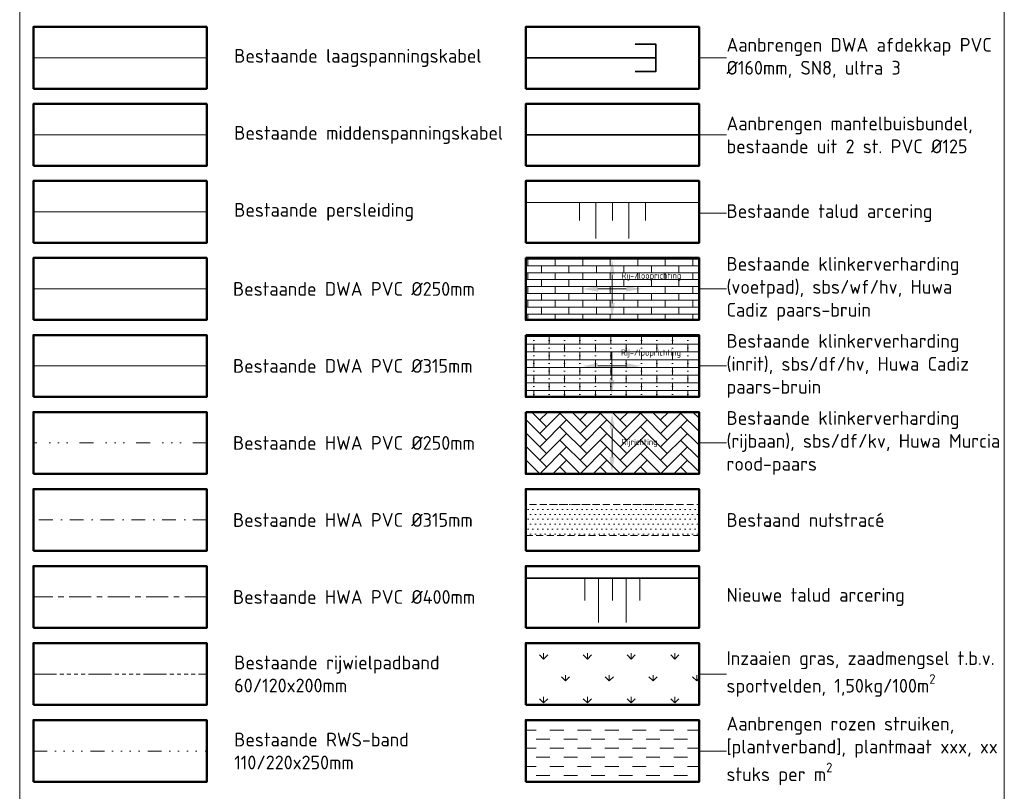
# Model space of a CAD drawing. Header units: metres. Extents: x 264779 to 275389, y 575281 to 580396.
# Tile 168 of 174: x 267662 to 267841, y 577330 to 577471. Entities that reach past the tile are written whole.
import ezdxf
from ezdxf.lldxf.tags import DXFTag

# ---------------------------------------------------------------- set-up
doc = ezdxf.new("R2010")
doc.units = ezdxf.units.M
for name, pattern in [('B-WE-RI-HWA_PVC_250-G', [10, 2.5, -2.25, 0, -1.5, 0, -1.5, 0, -2.25]), ('B-WE-RI-HWA_PVC_400-G', [10, 4, -1, 1, -1, 3]), ('B-WE-VH-KANTOPSLUITING_RIJWIELPADBAND_[AFMETINGEN1]-G', [10, 4.2, -0.6, 0.7, -0.6, 0.7, -0.6, 0.7, -0.6, 0.7, -0.6]), ('B-WE-VH-KANTOPSLUITING_TROTTOIRBAND_RWS_[AFMETINGEN1]-G', [10, 2.5, -1.5, 0, -1.5, 0, -1.5, 0, -1.5, 0, -1.5]), ('DASHED', [19.05, 12.7, -6.35]), ('RI-VWA_PVC', [11, 5, -3, 0, -3])]:
    doc.linetypes.add(name, pattern=pattern)
for name, color, linetype, lineweight in [('B-OI-KL-ET_LS_Orientatieverzoek_21O055943_EnexisNetbeheerBV-G', 252, 'KL-LS-N', 18), ('B-OI-KL-ET_MS_Orientatieverzoek_21O055943_EnexisNetbeheerBV-G', 252, 'KL-MS-N', 18), ('B-OI-RI-VWA_TRANSPORTLEIDING_PVC_315-G', 252, 'RI-VWA_PVC', 9), ('B-WE-GW-TALUDARCERING-G', 252, 'Continuous', 18), ('B-WE-GW-TALUDARCERING_KORT-G', 252, 'Continuous', 18), ('B-WE-GW-TALUDARCERING_LANG-G', 252, 'Continuous', 18), ('B-WE-KL-TRACE-G', 252, 'DASHED', 18), ('B-WE-RI-DWA_PVC_250-G', 252, 'B-WE-RI-DWA_PVC_250-G', 18), ('B-WE-RI-DWA_PVC_315-G', 252, 'B-WE-RI-DWA_PVC_315-G', 18), ('B-WE-RI-HWA_PVC_250-G', 252, 'B-WE-RI-HWA_PVC_250-G', 18), ('B-WE-RI-HWA_PVC_400-G', 252, 'B-WE-RI-HWA_PVC_400-G', 18), ('B-WE-RI-PERSLEIDING-G', 252, 'B-WE-RI-PERSLEIDING-G', 18), ('B-WE-VH-KANTOPSLUITING_RIJWIELPADBAND_60-120x200-G', 252, 'B-WE-VH-KANTOPSLUITING_RIJWIELPADBAND_[AFMETINGEN1]-G', 18), ('B-WE-VH-KANTOPSLUITING_TROTTOIRBAND_RWS_11-22X25-G', 252, 'B-WE-VH-KANTOPSLUITING_TROTTOIRBAND_RWS_[AFMETINGEN1]-G', 18), ('B-WE-VH-VERHARDING_BETONSTRAATSTEEN_DIKFORMAAT_KEPER-A', 252, 'Continuous', 9), ('B-WE-VH-VERHARDING_BETONSTRAATSTEEN_WAALFORMAAT_HALF-A', 252, 'Continuous', 18), ('B-WE-VH-VERHARDING_STRAATBAKSTEEN_DIKFORMAAT_HALF-A', 252, 'Continuous', 13), ('N-GV-GR-BEPLANTING_WATERPLANT-A', 92, 'Continuous', 18), ('N-WE-GW-TALUD_KRUIN-G', 3, 'Continuous', 35), ('N-WE-GW-TALUDARCERING_KORT-G', 90, 'Continuous', 18), ('N-WE-GW-TALUDARCERING_LANG-G', 60, 'Continuous', 13), ('X-XX-AL-T25', 7, 'Continuous', 25), ('X-XX-AL-TEKENBLAD_KADER_LEGENDA_BENAMINGSKADER_35-G', 7, 'Continuous', 50)]:
    doc.layers.add(name, color=color, linetype=linetype, lineweight=lineweight)
for name, color, linetype, lineweight, true_color in [('B-WE-KL-TRACE-A', 9, 'Continuous', 13, 0x808080), ('N-GV-GR-GRAS_BERMKRUIDENMENGSEL-A', 7, 'Continuous', 18, 0x00a500), ('N-OI-KL-MANTELBUIS_PVC-G', 1, 'MANTELBUIS-PVC', 35, 0xff0000), ('N-OI-RI-DWA_HUISAANSLUITING_PVC_160-G', 20, 'B-WE-RI-DWA_HUISAANSLUITING_PVC_160-G', 35, 0xff3f00), ('N-WE-RI-DWA_AFDEKKAP-G', 20, 'Continuous', 35, 0xff3f00)]:
    doc.layers.add(name, color=color, linetype=linetype, lineweight=lineweight, true_color=true_color)
doc.layers.add('X-XX-AL-HULP-G', color=6, linetype='Continuous', lineweight=18, plot=False)
doc.layers.add('X-XX-AL-HULPLAAG-G', color=6, linetype='Continuous', lineweight=18, plot=False)
doc.styles.add('NLCS-ISO', font='NLCS-ISO.ttf')
doc.styles.add('NLCS-ISO-ANNOTATIVE-T25', font='NLCS-ISO.ttf', dxfattribs={"height": 2.5})
doc.styles.get("Standard").update_dxf_attribs({"font": 'arial.ttf'})
doc.styles.add('TEKST VOOR LINE', font='NLCS-ISO.ttf', dxfattribs={"height": 1})
doc.linetypes.add('B-WE-RI-DWA_HUISAANSLUITING_PVC_160-G', pattern='A,2.5,-1,[160,NLCS.shx,S=0.25,R=0,X=0,Y=0],-1.5,[160,NLCS.shx,S=0.25,R=0,X=0,Y=0],-1.5,[160,NLCS.shx,S=0.25,R=0,X=0,Y=0],-1,2.5', length=10)
doc.linetypes.add('B-WE-RI-DWA_PVC_250-G', pattern='A,6,-5.5,["O   O   O",NLCS-ISO,S=0.5,R=0,X=-2.5,Y=-0.2],-3.5,5', length=20)
doc.linetypes.add('B-WE-RI-DWA_PVC_315-G', pattern='A,2.25,-1,[4,NLCS.shx,S=0.5,R=0,X=0,Y=0],-1.75,[160,NLCS.shx,S=0.25,R=0,X=0,Y=0],-1.75,[4,NLCS.shx,S=0.5,R=0,X=0,Y=0],-1,2.25', length=10)
doc.linetypes.add('B-WE-RI-PERSLEIDING-G', pattern='A,6,-2,[102,NLCS.shx,S=0.5,R=0,X=0,Y=0],-2,6,-2,["P",Standard,S=1,R=0,X=-0.5,Y=-0.5],-2', length=20)
doc.linetypes.add('KL-LS-N', pattern='A,4,-1,[103,NLCS.SHX,S=0.75,R=0,X=0,Y=0],-1,4,-1,["L",Standard,S=1,R=0,X=0,Y=-0.5],-2', length=13)
doc.linetypes.add('KL-MS-N', pattern='A,4,-1,[103,NLCS.SHX,S=0.75,R=0,X=0,Y=0],-1,4,-1,["M",Standard,S=1,R=0,X=0,Y=-0.5],-2', length=13)
tags = doc.linetypes.add('MANTELBUIS-PVC', pattern='A,2.10896,-0.32,["PVC",TEKST VOOR LINE,S=1,R=0,X=0,Y=-0.5],-2.72,2.10896', length=7.25792).pattern_tags.tags
tags[6] = DXFTag(74, 10)

# ---------------------------------------------------------------- blocks, each defined once
blk = doc.blocks.new('*U186')
at = {"layer": 'X-XX-AL-HULPLAAG-G'}
blk.add_lwpolyline([(-15.75, -5.62), (15.75, -5.62), (15.75, 5.62), (-15.75, 5.62)], close=True, dxfattribs=at)
blk = doc.blocks.new('*U187')
at = {"layer": 'X-XX-AL-HULPLAAG-G', "color": 0, "linetype": 'ByBlock', "lineweight": -2, "transparency": 16777216}
for p in [(0, -182), (89.5, -182), (0, -196), (89.5, -196), (0, -210), (89.5, -210), (0, -224), (89.5, -224), (0, -238), (89.5, -238), (0, -252), (89.5, -252), (0, -266), (89.5, -266), (0, -280), (89.5, -280), (0, -294), (89.5, -294), (0, -308), (89.5, -308)]:
    blk.add_blockref('*U186', p, dxfattribs=at)

msp = doc.modelspace()

# ---------------------------------------------------------------- hatches: boundary and pattern name
at = {"layer": 'B-WE-KL-TRACE-A'}
h = msp.add_hatch(dxfattribs=at)
h.set_pattern_fill('DOTS', color=256, scale=0.5625)
h.set_pattern_definition([(0, (267808.6385, 574850.912), (0.44648438, 0.89296875), [0, -0.89296875])])
h.paths.add_polyline_path([(267753.749, 577376.868), (267785.249, 577376.868), (267785.249, 577382.493), (267753.749, 577382.493)])
at = {"layer": 'B-WE-VH-VERHARDING_BETONSTRAATSTEEN_DIKFORMAAT_KEPER-A'}
h = msp.add_hatch(dxfattribs=at)
h.set_pattern_fill('AVH-BSS_DIKFORMAAT_ELLEBOOG', color=256, scale=25, angle=45, pattern_type=2)
h.set_pattern_definition([(45, (18171.6057, 739.6181), (0, 2.439518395), [6.9, -3.45]), (315, (18167.9464, 743.2774), (4e-16, 2.439518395), [6.9, -3.45])])
h.paths.add_polyline_path([(267785.249, 577388.056), (267785.249, 577399.306), (267753.698, 577399.306), (267753.698, 577388.056)])
at = {"layer": 'B-WE-VH-VERHARDING_BETONSTRAATSTEEN_WAALFORMAAT_HALF-A'}
h = msp.add_hatch(dxfattribs=at)
h.set_pattern_fill('AVH-BSS_WAALFORMAAT_HALFST', color=256, scale=25, angle=90, pattern_type=2)
h.set_pattern_definition([(180, (18171.6057, 639.6181), (-2e-16, -1.25), []), (90, (18171.6057, 639.618), (-2.5, 1.25), [1.25, -1.25])])
h.paths.add_polyline_path([(267785.27, 577416.056), (267785.27, 577427.306), (267753.698, 577427.306), (267753.698, 577416.056)])
at = {"layer": 'B-WE-VH-VERHARDING_STRAATBAKSTEEN_DIKFORMAAT_HALF-A'}
h = msp.add_hatch(dxfattribs=at)
h.set_pattern_fill('AVH-SBS_DIKFORMAAT_HALFST', color=256, scale=28, pattern_type=2)
h.set_pattern_definition([(0, (18171.6057, 639.6181), (0, 1.4), []), (90, (18177.2057, 639.618), (-5.6, 3e-16), [1.4, -1.4]), (90, (18174.4057, 641.018), (-5.6, 3e-16), [1.4, -1.4]), (0, (18174.4057, 640.318), (0, 2.8), [0, -2.8, 0, 0, 0]), (0, (18174.4057, 641.718), (0, 2.8), [0, -2.8, 0, 0, 0])])
h.paths.add_polyline_path([(267785.249, 577402.056), (267785.249, 577413.306), (267753.698, 577413.306), (267753.698, 577402.056)])
at = {"layer": 'N-GV-GR-BEPLANTING_WATERPLANT-A'}
h = msp.add_hatch(dxfattribs=at)
h.set_pattern_fill('AGR-WATERPLANTEN', color=256, scale=2.25, pattern_type=2)
h.set_pattern_definition([(0, (288678.2616, 576456.7431), (2.5003125, 1.65375), [2.5003125, -2.5003125])])
h.paths.add_polyline_path([(267785.23, 577332.056), (267785.23, 577343.306), (267753.749, 577343.306), (267753.749, 577332.056)])
at = {"layer": 'N-GV-GR-GRAS_BERMKRUIDENMENGSEL-A'}
h = msp.add_hatch(dxfattribs=at)
h.set_pattern_fill('AGR-KRUIDEN', color=256, scale=0.5625, pattern_type=2)
h.set_pattern_definition([(90, (509396.5935, 1201046.446), (-3.977475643, 3.977475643), [1.0546875, -6.90026379]), (45, (509396.5935, 1201046.446), (-3.977475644, 3.977475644), [1.0546875, -4.5703125]), (135, (509396.5935, 1201046.446), (-3.977475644, -3.977475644), [1.0546875, -4.5703125])])
h.paths.add_polyline_path([(267785.23, 577346.056), (267785.23, 577357.306), (267753.749, 577357.306), (267753.749, 577346.056)])

# ---------------------------------------------------------------- linework, layer by layer
at = {"layer": 'B-OI-KL-ET_LS_Orientatieverzoek_21O055943_EnexisNetbeheerBV-G'}
msp.add_lwpolyline([(267664.249, 577463.681), (267695.749, 577463.681)], dxfattribs=at)
at = {"layer": 'B-OI-KL-ET_MS_Orientatieverzoek_21O055943_EnexisNetbeheerBV-G'}
msp.add_lwpolyline([(267664.249, 577449.681), (267695.749, 577449.681)], dxfattribs=at)
at = {"layer": 'B-OI-RI-VWA_TRANSPORTLEIDING_PVC_315-G', "ltscale": 0.5, "flags": 128}
msp.add_lwpolyline([(267695.749, 577379.681), (267664.249, 577379.681)], dxfattribs=at)
at = {"layer": 'B-WE-GW-TALUDARCERING-G', "flags": 128}
msp.add_lwpolyline([(267785.249, 577437.396), (267753.749, 577437.396)], dxfattribs=at)
at = {"layer": 'B-WE-GW-TALUDARCERING_KORT-G', "flags": 128}
for points in [[(267763.499, 577437.396), (267763.499, 577434.134)], [(267769.499, 577437.396), (267769.499, 577434.134)], [(267775.499, 577437.396), (267775.499, 577434.134)]]:
    msp.add_lwpolyline(points, dxfattribs=at)
at = {"layer": 'B-WE-GW-TALUDARCERING_LANG-G', "flags": 128}
for points in [[(267766.499, 577437.396), (267766.499, 577430.871)], [(267772.499, 577437.396), (267772.499, 577430.871)]]:
    msp.add_lwpolyline(points, dxfattribs=at)
at = {"layer": 'B-WE-KL-TRACE-G', "ltscale": 0.1, "flags": 128}
msp.add_lwpolyline([(267753.749, 577376.868), (267785.249, 577376.868), (267785.249, 577382.493), (267753.749, 577382.493)], close=True, dxfattribs=at)
at = {"layer": 'B-WE-RI-DWA_PVC_250-G', "flags": 128}
msp.add_lwpolyline([(267695.749, 577421.681), (267664.249, 577421.681)], dxfattribs=at)
at = {"layer": 'B-WE-RI-DWA_PVC_315-G', "flags": 128}
msp.add_lwpolyline([(267695.749, 577407.681), (267664.249, 577407.681)], dxfattribs=at)
at = {"layer": 'B-WE-RI-HWA_PVC_250-G', "flags": 128}
msp.add_lwpolyline([(267695.749, 577393.681), (267664.249, 577393.681)], dxfattribs=at)
at = {"layer": 'B-WE-RI-HWA_PVC_400-G', "flags": 128}
msp.add_lwpolyline([(267695.749, 577365.681), (267664.249, 577365.681)], dxfattribs=at)
at = {"layer": 'B-WE-RI-PERSLEIDING-G'}
msp.add_lwpolyline([(267664.249, 577435.681), (267695.749, 577435.681)], dxfattribs=at)
at = {"layer": 'B-WE-VH-KANTOPSLUITING_RIJWIELPADBAND_60-120x200-G', "ltscale": 0.99999, "flags": 128}
msp.add_lwpolyline([(267664.249, 577351.681), (267695.749, 577351.681)], dxfattribs=at)
at = {"layer": 'B-WE-VH-KANTOPSLUITING_TROTTOIRBAND_RWS_11-22X25-G'}
msp.add_lwpolyline([(267664.249, 577337.681), (267695.749, 577337.681)], dxfattribs=at)
at = {"layer": 'N-OI-KL-MANTELBUIS_PVC-G', "flags": 128}
msp.add_lwpolyline([(267753.749, 577449.681), (267785.249, 577449.681)], dxfattribs=at)
at = {"layer": 'N-OI-RI-DWA_HUISAANSLUITING_PVC_160-G', "flags": 128}
msp.add_lwpolyline([(267777.374, 577463.681), (267753.749, 577463.681)], dxfattribs=at)
at = {"layer": 'N-WE-GW-TALUD_KRUIN-G', "flags": 128}
msp.add_lwpolyline([(267785.249, 577369.084), (267753.749, 577369.084)], dxfattribs=at)
at = {"layer": 'N-WE-GW-TALUDARCERING_KORT-G', "flags": 128}
for points in [[(267764.499, 577369.084), (267764.499, 577365.071)], [(267769.499, 577369.084), (267769.499, 577365.071)], [(267774.499, 577369.084), (267774.499, 577365.071)]]:
    msp.add_lwpolyline(points, dxfattribs=at)
at = {"layer": 'N-WE-GW-TALUDARCERING_LANG-G', "flags": 128}
for points in [[(267766.999, 577369.084), (267766.999, 577361.059)], [(267771.999, 577369.084), (267771.999, 577361.059)]]:
    msp.add_lwpolyline(points, dxfattribs=at)
at = {"layer": 'N-WE-RI-DWA_AFDEKKAP-G', "flags": 128}
msp.add_lwpolyline([(267773.624, 577461.181), (267777.374, 577461.181), (267777.374, 577466.181), (267773.624, 577466.181)], dxfattribs=at)
at = {"layer": 'X-XX-AL-HULP-G'}
for points in [[(267769.438, 577419.117), (267769.45, 577424.252)], [(267769.45, 577424.252), (267769.462, 577419.117)], [(267772.011, 577421.69), (267766.877, 577421.678)], [(267766.877, 577421.678), (267772.011, 577421.666)], [(267769.387, 577405.117), (267769.399, 577410.252)], [(267769.399, 577410.252), (267769.411, 577405.117)], [(267771.96, 577407.69), (267766.826, 577407.678)], [(267766.826, 577407.678), (267771.96, 577407.666)], [(267769.438, 577391.117), (267769.45, 577396.252)], [(267769.45, 577396.252), (267769.462, 577391.117)]]:
    msp.add_lwpolyline(points, dxfattribs=at)
for points in [[(267768.981, 577424.25), (267769.443, 577427.064), (267769.918, 577424.253)], [(267766.878, 577422.147), (267764.064, 577421.685), (267766.876, 577421.21)], [(267772.01, 577422.159), (267774.823, 577421.697), (267772.012, 577421.222)], [(267768.969, 577419.118), (267769.431, 577416.305), (267769.906, 577419.116)], [(267766.827, 577408.147), (267764.013, 577407.685), (267766.825, 577407.21)], [(267771.959, 577408.159), (267774.773, 577407.697), (267771.961, 577407.222)], [(267768.918, 577405.118), (267769.38, 577402.305), (267769.856, 577405.116)], [(267768.981, 577396.25), (267769.443, 577399.064), (267769.918, 577396.253)], [(267768.969, 577391.118), (267769.431, 577388.305), (267769.906, 577391.116)]]:
    msp.add_solid(points, dxfattribs=at)
at = {"layer": 'X-XX-AL-HULPLAAG-G', "flags": 128}
for points in [[(267790.249, 577449.681), (267785.249, 577449.681)], [(267790.249, 577435.456), (267785.249, 577435.456)], [(267790.23, 577337.681), (267785.249, 577337.681)]]:
    msp.add_lwpolyline(points, dxfattribs=at)
at = {"layer": 'X-XX-AL-TEKENBLAD_KADER_LEGENDA_BENAMINGSKADER_35-G', "flags": 128}
for points in [[(267664.249, 577458.056), (267695.749, 577458.056), (267695.749, 577469.306), (267664.249, 577469.306)], [(267753.749, 577458.056), (267785.249, 577458.056), (267785.249, 577469.306), (267753.749, 577469.306)], [(267664.249, 577444.056), (267695.749, 577444.056), (267695.749, 577455.306), (267664.249, 577455.306)], [(267664.249, 577430.056), (267695.749, 577430.056), (267695.749, 577441.306), (267664.249, 577441.306)], [(267753.749, 577430.056), (267785.249, 577430.056), (267785.249, 577441.306), (267753.749, 577441.306)], [(267664.249, 577416.056), (267695.749, 577416.056), (267695.749, 577427.306), (267664.249, 577427.306)], [(267753.749, 577427.306), (267753.749, 577416.056), (267785.249, 577416.056), (267785.249, 577427.306), (267753.749, 577427.306)], [(267664.249, 577402.056), (267695.749, 577402.056), (267695.749, 577413.306), (267664.249, 577413.306)], [(267753.749, 577413.306), (267753.749, 577402.056), (267785.249, 577402.056), (267785.249, 577413.306), (267753.749, 577413.306)], [(267664.249, 577388.056), (267695.749, 577388.056), (267695.749, 577399.306), (267664.249, 577399.306)], [(267753.749, 577399.306), (267753.749, 577388.056), (267785.249, 577388.056), (267785.249, 577399.306), (267753.749, 577399.306)], [(267664.249, 577374.056), (267695.749, 577374.056), (267695.749, 577385.306), (267664.249, 577385.306)], [(267753.749, 577374.056), (267785.249, 577374.056), (267785.249, 577385.306), (267753.749, 577385.306)], [(267664.249, 577360.056), (267695.749, 577360.056), (267695.749, 577371.306), (267664.249, 577371.306)], [(267753.749, 577360.056), (267785.249, 577360.056), (267785.249, 577371.306), (267753.749, 577371.306)], [(267664.249, 577346.056), (267695.749, 577346.056), (267695.749, 577357.306), (267664.249, 577357.306)], [(267753.749, 577346.056), (267785.249, 577346.056), (267785.249, 577357.306), (267753.749, 577357.306)], [(267664.249, 577332.056), (267695.749, 577332.056), (267695.749, 577343.306), (267664.249, 577343.306)], [(267753.749, 577332.056), (267785.249, 577332.056), (267785.249, 577343.306), (267753.749, 577343.306)]]:
    msp.add_lwpolyline(points, close=True, dxfattribs=at)

# ---------------------------------------------------------------- block references
at = {"layer": 'X-XX-AL-HULPLAAG-G'}
msp.add_blockref('*U187', (267679.999, 577645.681), dxfattribs=at)

# ---------------------------------------------------------------- texts
at = {"layer": 'X-XX-AL-HULPLAAG-G', "char_height": 1.125, "attachment_point": 1, "style": 'NLCS-ISO'}
for s, insert in [('Rij-/looprichting', (267771.128, 577424.666)), ('Rij-/looprichting', (267771.077, 577410.666)), ('Rijrichting', (267771.17, 577394.427))]:
    msp.add_mtext(s, dxfattribs=dict(at, insert=insert))
at = {"layer": 'X-XX-AL-T25', "char_height": 2.5, "attachment_point": 4, "style": 'NLCS-ISO-ANNOTATIVE-T25', "bg_fill": 3, "box_fill_scale": 1, "bg_fill_color": 256, "bg_fill_transparency": 0}
for s, insert, width in [('Aanbrengen DWA afdekkap PVC %%C160mm, SN8, ultra 3', (267790.249, 577463.681), 49.96186), ('Bestaande klinkerverharding (voetpad), sbs/wf/hv, Huwa Cadiz paars-bruin ', (267790.249, 577421.681), 49.74632), ('Bestaande klinkerverharding (inrit), sbs/df/hv, Huwa Cadiz paars-bruin', (267790.249, 577407.681), 46.8671), ('Bestaande klinkerverharding (rijbaan), sbs/df/kv, Huwa Murcia rood-paars', (267790.249, 577393.681), 50.38614), ('Inzaaien gras, {\\A1;zaadmengsel t.b.v. sportvelden, 1,50kg/100m\\H0.7x;\\S2^ ;}', (267790.249, 577351.681), 49.58637)]:
    msp.add_mtext(s, dxfattribs=dict(at, insert=insert, width=width))
for s, insert in [('Bestaand nutstracé', (267790.249, 577379.681)), ('Nieuwe talud arcering', (267790.249, 577365.681))]:
    msp.add_mtext(s, dxfattribs=dict(at, insert=insert))

# ---------------------------------------------------------------- next in the draw order: linework, layer by layer
at = {"layer": 'X-XX-AL-HULPLAAG-G', "flags": 128}
for points in [[(267790.249, 577463.681), (267785.249, 577463.681)], [(267790.27, 577421.681), (267785.249, 577421.681)], [(267790.249, 577407.681), (267785.249, 577407.681)], [(267790.249, 577393.681), (267785.249, 577393.681)], [(267790.23, 577351.681), (267785.249, 577351.681)]]:
    msp.add_lwpolyline(points, dxfattribs=at)

# ---------------------------------------------------------------- next in the draw order: texts
at = {"layer": 'X-XX-AL-T25', "char_height": 2.5, "attachment_point": 4, "style": 'NLCS-ISO-ANNOTATIVE-T25', "bg_fill": 3, "box_fill_scale": 1, "bg_fill_color": 256, "bg_fill_transparency": 0}
for s, insert in [('Bestaande laagspanningskabel', (267700.749, 577463.681)), ('Bestaande middenspanningskabel', (267700.749, 577449.681)), ('Bestaande persleiding', (267700.749, 577435.681)), ('Bestaande talud arcering', (267790.249, 577435.456)), ('Bestaande DWA PVC %%C250mm', (267700.531, 577421.681)), ('Bestaande DWA PVC %%C315mm', (267700.531, 577407.681)), ('Bestaande HWA PVC %%C250mm', (267700.531, 577393.681)), ('Bestaande HWA PVC %%C315mm', (267700.531, 577379.681)), ('Bestaande HWA PVC %%C400mm', (267700.531, 577365.681))]:
    msp.add_mtext(s, dxfattribs=dict(at, insert=insert))
at = {"layer": 'X-XX-AL-T25', "insert": (267790.249, 577337.681), "char_height": 2.5, "width": 49.84347, "attachment_point": 4, "style": 'NLCS-ISO-ANNOTATIVE-T25', "bg_fill": 3, "box_fill_scale": 1, "bg_fill_color": 256, "bg_fill_transparency": 0}
msp.add_mtext('\\A1;Aanbrengen rozen struiken, [plantverband], plantmaat xxx, xx stuks per m{\\H0.7x;\\S2^ ;}', dxfattribs=at)

# ---------------------------------------------------------------- next in the draw order: linework, layer by layer
at = {"layer": 'X-XX-AL-HULPLAAG-G'}
msp.add_lwpolyline([(267661.749, 577176.556), (267840.749, 577176.556), (267840.749, 577653.056), (267661.749, 577653.056)], close=True, dxfattribs=at)
at = {"layer": 'X-XX-AL-TEKENBLAD_KADER_LEGENDA_BENAMINGSKADER_35-G', "flags": 128}
msp.add_lwpolyline([(267753.749, 577444.056), (267785.249, 577444.056), (267785.249, 577455.306), (267753.749, 577455.306)], close=True, dxfattribs=at)

# ---------------------------------------------------------------- next in the draw order: texts
at = {"layer": 'X-XX-AL-T25', "char_height": 2.5, "attachment_point": 4, "style": 'NLCS-ISO-ANNOTATIVE-T25', "bg_fill": 3, "box_fill_scale": 1, "bg_fill_color": 256, "bg_fill_transparency": 0}
for s, insert, width in [('Aanbrengen mantelbuisbundel, bestaande uit 2 st. PVC %%C125', (267790.249, 577449.681), 46.97164), ('Bestaande rijwielpadband 60/120x200mm   ', (267700.749, 577351.681), 51.82934), ('Bestaande RWS-band 110/220x250mm  ', (267700.749, 577337.681), 51.82934)]:
    msp.add_mtext(s, dxfattribs=dict(at, insert=insert, width=width))

doc.saveas('drawing.dxf')
